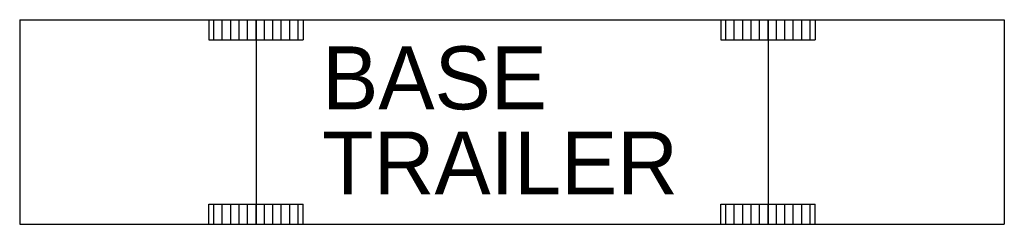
# Model space of a CAD drawing. Extents: x 0 to 12.5, y -1.3 to 1.3.
import ezdxf

# ---------------------------------------------------------------- set-up
doc = ezdxf.new("R2010")
doc.units = 0
doc.header["$MEASUREMENT"] = 0
doc.layers.get('0').update_dxf_attribs({"linetype": 'CONTINUOUS'})

msp = doc.modelspace()

# ---------------------------------------------------------------- hatches: boundary and pattern name
h = msp.add_hatch()
h.set_pattern_fill('ANSI31', color=0, scale=0.857143, angle=45, style=0)
h.set_pattern_definition([(90, (86.14286, 171.61429), (-0.10714286, 2e-17), [])])
h.paths.add_polyline_path([(3.6, 1.3), (2.4, 1.3), (2.4, 1.043), (3.6, 1.043)])
h = msp.add_hatch()
h.set_pattern_fill('ANSI31', color=0, scale=0.857143, angle=45, style=0)
h.set_pattern_definition([(90, (92.64286, 171.61429), (-0.10714286, 2e-17), [])])
h.paths.add_polyline_path([(10.1, 1.3), (8.9, 1.3), (8.9, 1.043), (10.1, 1.043)])
h = msp.add_hatch()
h.set_pattern_fill('ANSI31', color=0, scale=0.857143, angle=45, style=0)
h.set_pattern_definition([(270, (86.14286, -171.61429), (-0.10714286, -2e-17), [])])
h.paths.add_polyline_path([(3.6, -1.3), (2.4, -1.3), (2.4, -1.043), (3.6, -1.043)])
h = msp.add_hatch()
h.set_pattern_fill('ANSI31', color=0, scale=0.857143, angle=45, style=0)
h.set_pattern_definition([(270, (92.64286, -171.61429), (-0.10714286, -2e-17), [])])
h.paths.add_polyline_path([(10.1, -1.3), (8.9, -1.3), (8.9, -1.043), (10.1, -1.043)])

# ---------------------------------------------------------------- linework, layer by layer
at = {"color": 0}
for p, q in [((0, 1.3), (12.5, 1.3)), ((0, 1.3), (0, -1.3)), ((2.4, 1.3), (2.4, 1.043)), ((3, 1.3), (3, -1.3)), ((3.6, 1.3), (3.6, 1.043)), ((8.9, 1.3), (8.9, 1.043)), ((9.5, 1.3), (9.5, -1.3)), ((10.1, 1.3), (10.1, 1.043)), ((12.5, 1.3), (12.5, -1.3)), ((2.4, 1.043), (3.6, 1.043)), ((8.9, 1.043), (10.1, 1.043)), ((2.4, -1.043), (3.6, -1.043)), ((2.4, -1.3), (2.4, -1.043)), ((3.6, -1.3), (3.6, -1.043)), ((8.9, -1.043), (10.1, -1.043)), ((8.9, -1.3), (8.9, -1.043)), ((10.1, -1.3), (10.1, -1.043)), ((0, -1.3), (12.5, -1.3))]:
    msp.add_line(p, q, dxfattribs=at)

# ---------------------------------------------------------------- texts
at = {"color": 0, "flags": 1}
for tag, p, s in [('BASE', (3.84, 0.161), '9.5'), ('TRAILER', (3.84, -0.921), '12.5')]:
    msp.add_attdef(tag, p, s, height=0.8, dxfattribs=at)

doc.saveas('drawing.dxf')
